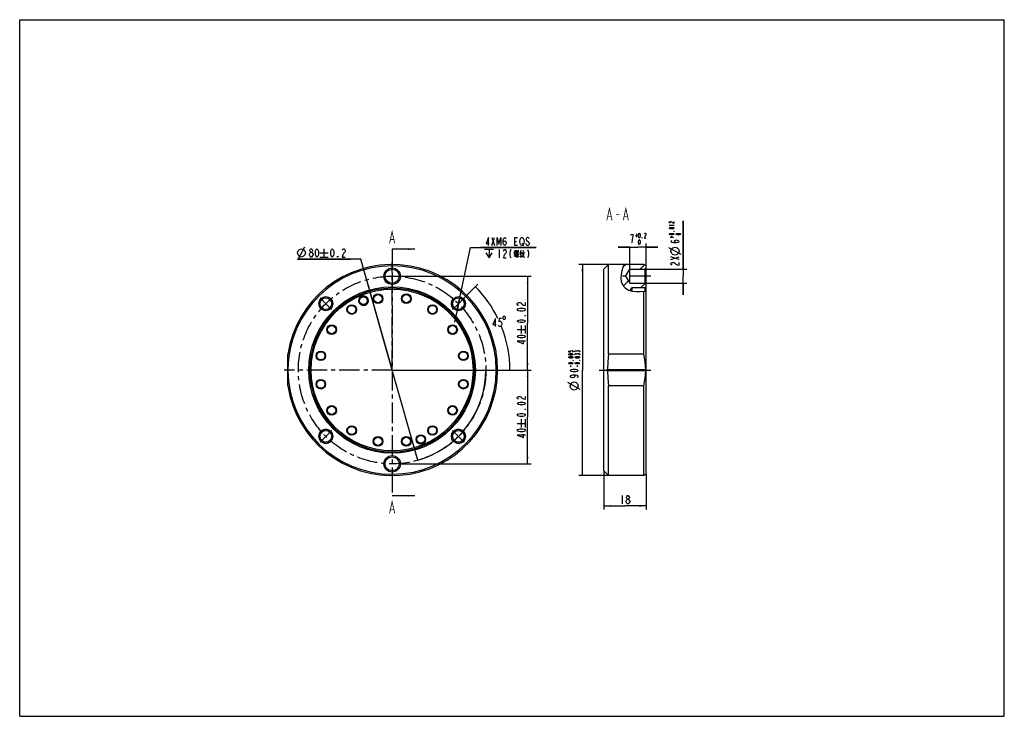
# Model space of a CAD drawing. Header units: millimetres. Extents: x 0 to 420, y 0 to 297.
import ezdxf

# ---------------------------------------------------------------- set-up
doc = ezdxf.new("R2010")
doc.units = ezdxf.units.MM
doc.header["$LTSCALE"] = 23.1
doc.linetypes.add('CENTER', pattern=[0.6, 0.375, -0.075, 0.075, -0.075])
doc.layers.get('0').update_dxf_attribs({"linetype": 'CONTINUOUS'})
for name, color, linetype in [('14ALL_DIM', 7, 'CONTINUOUS'), ('304104000225_DXF_AXIS', 7, 'CONTINUOUS'), ('304104000225_DXF_DIMENSION', 7, 'CONTINUOUS'), ('304104000225_DXF_FORMAT', 7, 'CONTINUOUS'), ('304104000225_DXF_HATCHING', 7, 'CONTINUOUS'), ('304104000225_DXF_TEXT', 7, 'CONTINUOUS'), ('304104000225DXF_CONTINUOUS_LINE', 7, 'CONTINUOUS')]:
    doc.layers.add(name, color=color, linetype=linetype)
doc.styles.get("Standard").update_dxf_attribs({"font": 'txt', "width": 0.7})
doc.dimstyles.new('DIMSTYLE_1', dxfattribs={"dimtxt": 3.5, "dimasz": 3, "dimexe": 1.5, "dimexo": 0, "dimgap": 0.875, "dimtad": 1, "dimdsep": 46, "dimtxsty": 'Standard', "dimblk": '_FILLED', "dimblk1": '_FILLED', "dimblk2": '_FILLED', "dimcen": 0.09, "dimclrt": 5, "dimazin": 2, "dimtol": 1, "dimtp": 0.02, "dimtm": 0.02, "dimtfac": 1, "dimtofl": 0, "dimtmove": 0, "dimatfit": 3, "dimldrblk": '_FILLED', "dimfxl": 0, "dimtolj": 1, "dimarcsym": 0})
doc.dimstyles.new('DIMSTYLE_2', dxfattribs={"dimtxt": 3.5, "dimasz": 3, "dimexe": 1.5, "dimexo": 0, "dimtad": 1, "dimdsep": 46, "dimtxsty": 'Standard', "dimblk": '_FILLED', "dimblk1": '_FILLED', "dimblk2": '_FILLED', "dimcen": 0.09, "dimclrt": 5, "dimazin": 2, "dimtp": 0.01, "dimtm": 0.01, "dimtfac": 1, "dimtmove": 0, "dimatfit": 2, "dimldrblk": '_FILLED', "dimfxl": 0, "dimtolj": 1, "dimarcsym": 0})
doc.dimstyles.new('DIMSTYLE_3', dxfattribs={"dimtxt": 3.5, "dimasz": 3, "dimexe": 1.5, "dimexo": 0, "dimgap": 1.75, "dimtad": 0, "dimtih": 1, "dimtoh": 1, "dimdec": 1, "dimdsep": 46, "dimtxsty": 'Standard', "dimblk": '_FILLED', "dimblk1": '_FILLED', "dimblk2": '_FILLED', "dimcen": 0.09, "dimclrt": 5, "dimazin": 2, "dimtp": 0.5, "dimtm": 0.5, "dimtfac": 1, "dimtdec": 65535, "dimtofl": 0, "dimtmove": 0, "dimatfit": 3, "dimldrblk": '_FILLED', "dimfxl": 0, "dimtolj": 1, "dimarcsym": 0})
doc.dimstyles.new('DIMSTYLE_4', dxfattribs={"dimtxt": 3.5, "dimasz": 3, "dimexe": 1.5, "dimexo": 0, "dimtad": 1, "dimdsep": 46, "dimtxsty": 'Standard', "dimblk": '_FILLED', "dimblk1": '_FILLED', "dimblk2": '_FILLED', "dimcen": 0.09, "dimclrt": 5, "dimazin": 2, "dimtol": 1, "dimtp": 0.2, "dimtm": 0.2, "dimtfac": 1, "dimtmove": 0, "dimatfit": 2, "dimldrblk": '_FILLED', "dimfxl": 0, "dimtolj": 1, "dimarcsym": 0})
doc.dimstyles.new('DIMSTYLE_5', dxfattribs={"dimtxt": 3.5, "dimasz": 3, "dimexe": 1.5, "dimexo": 0, "dimgap": 0.875, "dimtad": 1, "dimdsep": 46, "dimtxsty": 'Standard', "dimblk": '_FILLED', "dimblk1": '_FILLED', "dimblk2": '_FILLED', "dimcen": 0.09, "dimclrt": 5, "dimazin": 2, "dimtol": 1, "dimtp": 0.2, "dimtfac": 0.6, "dimtofl": 0, "dimtmove": 0, "dimatfit": 3, "dimldrblk": '_FILLED', "dimfxl": 0, "dimtolj": 1, "dimarcsym": 0})
doc.dimstyles.new('DIMSTYLE_6', dxfattribs={"dimtxt": 3.5, "dimasz": 3, "dimexe": 1.5, "dimexo": 0, "dimgap": 0.875, "dimtad": 1, "dimdec": 4, "dimdsep": 46, "dimtxsty": 'Standard', "dimblk": '_FILLED', "dimblk1": '_FILLED', "dimblk2": '_FILLED', "dimcen": 0.09, "dimclrt": 5, "dimazin": 2, "dimtol": 1, "dimtp": -0.005, "dimtm": 0.033, "dimtfac": 0.6, "dimtdec": 4, "dimtofl": 0, "dimtmove": 0, "dimatfit": 3, "dimldrblk": '_FILLED', "dimfxl": 0, "dimtolj": 1, "dimarcsym": 0})
doc.dimstyles.new('DIMSTYLE_7', dxfattribs={"dimtxt": 3.5, "dimasz": 3, "dimexe": 1.5, "dimexo": 0, "dimgap": 0.875, "dimtad": 1, "dimdec": 3, "dimdsep": 46, "dimtxsty": 'Standard', "dimblk": '_FILLED', "dimblk1": '_FILLED', "dimblk2": '_FILLED', "dimcen": 0.09, "dimclrt": 5, "dimazin": 2, "dimtol": 1, "dimtp": 0.012, "dimtfac": 0.6, "dimtdec": 3, "dimtofl": 0, "dimtmove": 0, "dimatfit": 3, "dimldrblk": '_FILLED', "dimfxl": 0, "dimtolj": 1, "dimarcsym": 0})
doc.dimstyles.new('DIMSTYLE_8', dxfattribs={"dimtxt": 3.5, "dimasz": 3, "dimexe": 1.5, "dimexo": 0, "dimgap": 0.875, "dimtad": 1, "dimdsep": 46, "dimtxsty": 'Standard', "dimblk": '_FILLED', "dimblk1": '_FILLED', "dimblk2": '_FILLED', "dimcen": 0.09, "dimclrt": 5, "dimazin": 2, "dimtp": 0.01, "dimtm": 0.01, "dimtfac": 1, "dimtofl": 0, "dimtmove": 0, "dimatfit": 3, "dimldrblk": '_FILLED', "dimfxl": 0, "dimtolj": 1, "dimarcsym": 0})
doc.dimstyles.get("Standard").update_dxf_attribs({"dimtxt": 3.5, "dimasz": 3, "dimexe": 1.5, "dimexo": 0, "dimtad": 1, "dimdsep": 46, "dimtxsty": 'Standard', "dimblk": '_FILLED', "dimblk1": '_FILLED', "dimblk2": '_FILLED', "dimcen": 0.09, "dimclrt": 5, "dimazin": 2, "dimtol": 1, "dimtp": 0.01, "dimtm": 0.01, "dimtfac": 1, "dimtofl": 0, "dimtmove": 0, "dimatfit": 3, "dimldrblk": '_FILLED', "dimfxl": 0, "dimtolj": 1, "dimarcsym": 0})

# ---------------------------------------------------------------- blocks, each defined once
blk = doc.blocks.new('_FILLED')
at = {"color": 0, "linetype": 'ByBlock'}
blk.add_solid([(0, 0), (-1, 0.12), (-1, -0.12)], dxfattribs=at)
blk = doc.blocks.new('*D2')
at = {"layer": '304104000225_DXF_DIMENSION', "color": 2, "linetype": 'Continuous'}
for p, q in [((159.11, 147.64), (218.14, 147.64)), ((216.64, 147.64), (216.64, 127.64)), ((216.64, 107.64), (216.64, 127.64)), ((162.57, 107.64), (218.14, 107.64))]:
    blk.add_line(p, q, dxfattribs=at)
at = {"layer": '304104000225_DXF_DIMENSION', "color": 2, "linetype": 'Continuous', "xscale": 3, "yscale": 3, "zscale": 3}
for p, rotation in [((216.64, 147.64), 90), ((216.64, 107.64), 270)]:
    blk.add_blockref('_FILLED', p, dxfattribs=dict(at, rotation=rotation))
blk = doc.blocks.new('*D3')
at = {"layer": '304104000225_DXF_DIMENSION', "color": 2, "linetype": 'Continuous'}
for p, q in [((187.15, 175.92), (192.31, 199.83)), ((192.31, 199.83), (220.36, 199.83)), ((220.36, 199.83), (196.56, 199.83)), ((187.78, 178.85), (187.15, 175.92)), ((187.15, 175.92), (185.46, 168.1)), ((186.52, 172.99), (187.15, 175.92))]:
    blk.add_line(p, q, dxfattribs=at)
at = {"layer": '304104000225_DXF_DIMENSION', "color": 2, "linetype": 'Continuous', "xscale": 3, "yscale": 3, "zscale": 3}
for p, rotation in [((187.78, 178.85), 257.8095173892), ((186.52, 172.99), 77.8114122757)]:
    blk.add_blockref('_FILLED', p, dxfattribs=dict(at, rotation=rotation))
blk = doc.blocks.new('*D4')
at = {"layer": '304104000225_DXF_DIMENSION', "color": 2, "linetype": 'Continuous'}
for p, q in [((189.62, 178.4), (195.44, 184.21)), ((204.86, 147.64), (210.59, 147.64))]:
    blk.add_line(p, q, dxfattribs=at)
for start, end in [(25.99, 45), (0, 21.625)]:
    blk.add_arc((158.86, 147.64), 50.23, start, end, dxfattribs=at)
for points in [[(196.69, 181.21), (194.38, 183.15), (196.18, 180.73)], [(208.65, 150.63), (209.09, 147.64), (209.35, 150.65)]]:
    blk.add_solid(points, dxfattribs=at)
blk = doc.blocks.new('*D5')
at = {"layer": '304104000225_DXF_DIMENSION', "color": 2, "linetype": 'Continuous'}
for p, q in [((158.86, 187.64), (218.14, 187.64)), ((216.64, 187.64), (216.64, 167.64)), ((216.64, 147.64), (216.64, 167.64)), ((204.86, 147.64), (218.14, 147.64))]:
    blk.add_line(p, q, dxfattribs=at)
at = {"layer": '304104000225_DXF_DIMENSION', "color": 2, "linetype": 'Continuous', "xscale": 3, "yscale": 3, "zscale": 3}
for p, rotation in [((216.64, 187.64), 90), ((216.64, 147.64), 270)]:
    blk.add_blockref('_FILLED', p, dxfattribs=dict(at, rotation=rotation))
blk = doc.blocks.new('*D6')
at = {"layer": '304104000225_DXF_DIMENSION', "color": 2, "linetype": 'Continuous'}
for p, q in [((145.46, 194.94), (118.46, 194.94)), ((118.46, 194.94), (141.21, 194.94)), ((158.86, 147.64), (145.46, 194.94)), ((147.96, 186.12), (158.86, 147.64)), ((169.77, 109.15), (158.86, 147.64))]:
    blk.add_line(p, q, dxfattribs=at)
at = {"layer": '304104000225_DXF_DIMENSION', "color": 2, "linetype": 'Continuous', "xscale": 3, "yscale": 3, "zscale": 3}
for p, rotation in [((147.96, 186.12), 105.8224833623), ((169.77, 109.15), 285.8224833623)]:
    blk.add_blockref('_FILLED', p, dxfattribs=dict(at, rotation=rotation))
blk = doc.blocks.new('*D7')
at = {"layer": '304104000225_DXF_DIMENSION', "color": 2, "linetype": 'Continuous'}
for p, q in [((260.22, 200.08), (255.22, 200.08)), ((255.22, 200.08), (263.72, 200.08)), ((260.22, 190.64), (260.22, 200.08)), ((272.22, 200.08), (263.72, 200.08)), ((267.22, 191.14), (267.22, 201.58)), ((267.22, 200.08), (272.22, 200.08))]:
    blk.add_line(p, q, dxfattribs=at)
at = {"layer": '304104000225_DXF_DIMENSION', "color": 2, "linetype": 'Continuous', "xscale": 3, "yscale": 3, "zscale": 3}
blk.add_blockref('_FILLED', (260.22, 200.08), dxfattribs=at)
at = {"layer": '304104000225_DXF_DIMENSION', "color": 2, "linetype": 'Continuous', "xscale": 3, "yscale": 3, "zscale": 3, "rotation": 180}
blk.add_blockref('_FILLED', (267.22, 200.08), dxfattribs=at)
blk = doc.blocks.new('*D8')
at = {"layer": '304104000225_DXF_DIMENSION', "color": 2, "linetype": 'Continuous'}
for p, q in [((251.22, 192.64), (238.51, 192.64)), ((240.01, 192.64), (240.01, 147.64)), ((240.01, 102.64), (240.01, 147.64)), ((251.22, 102.64), (238.51, 102.64))]:
    blk.add_line(p, q, dxfattribs=at)
at = {"layer": '304104000225_DXF_DIMENSION', "color": 2, "linetype": 'Continuous', "xscale": 3, "yscale": 3, "zscale": 3}
for p, rotation in [((240.01, 192.64), 90), ((240.01, 102.64), 270)]:
    blk.add_blockref('_FILLED', p, dxfattribs=dict(at, rotation=rotation))
blk = doc.blocks.new('*D9')
at = {"layer": '304104000225_DXF_DIMENSION', "color": 2, "linetype": 'Continuous'}
for p, q in [((283.05, 190.64), (283.05, 211.26)), ((283.05, 211.26), (283.05, 187.64)), ((266.72, 190.64), (284.55, 190.64)), ((283.05, 179.64), (283.05, 187.64)), ((266.72, 184.64), (284.55, 184.64)), ((283.05, 184.64), (283.05, 179.64))]:
    blk.add_line(p, q, dxfattribs=at)
at = {"layer": '304104000225_DXF_DIMENSION', "color": 2, "linetype": 'Continuous', "xscale": 3, "yscale": 3, "zscale": 3}
for p, rotation in [((283.05, 190.64), 270), ((283.05, 184.64), 90)]:
    blk.add_blockref('_FILLED', p, dxfattribs=dict(at, rotation=rotation))
blk = doc.blocks.new('*D10')
at = {"layer": '304104000225_DXF_DIMENSION', "color": 2, "linetype": 'Continuous'}
for p, q in [((249.22, 104.64), (249.22, 88.2)), ((267.22, 103.21), (267.22, 88.2)), ((249.22, 89.7), (258.22, 89.7)), ((267.22, 89.7), (258.22, 89.7))]:
    blk.add_line(p, q, dxfattribs=at)
at = {"layer": '304104000225_DXF_DIMENSION', "color": 2, "linetype": 'Continuous', "xscale": 3, "yscale": 3, "zscale": 3, "rotation": 180}
blk.add_blockref('_FILLED', (249.22, 89.7), dxfattribs=at)
at = {"layer": '304104000225_DXF_DIMENSION', "color": 2, "linetype": 'Continuous', "xscale": 3, "yscale": 3, "zscale": 3}
blk.add_blockref('_FILLED', (267.22, 89.7), dxfattribs=at)
blk = doc.blocks.new('XSEC_FILLED')
at = {"color": 0, "linetype": 'ByBlock'}
blk.add_solid([(0, 0), (-1, 0.12), (-1, -0.12)], dxfattribs=at)
blk = doc.blocks.new('HATCHING_BL0', base_point=(212.29, 146.6))
at = {"layer": '304104000225_DXF_HATCHING', "color": 7, "linetype": 'CENTER'}
for p, q in [((158.86, 199.15), (158.86, 189.15)), ((158.86, 104.04), (158.86, 94.04))]:
    blk.add_line(p, q, dxfattribs=at)
at = {"layer": '304104000225_DXF_HATCHING', "color": 9, "linetype": 'CENTER'}
blk.add_line((158.86, 189.15), (158.86, 104.04), dxfattribs=at)
at = {"layer": '304104000225_DXF_HATCHING', "color": 2, "linetype": 'Continuous'}
for p, q in [((257.21, 191.34), (258.51, 192.64)), ((264.7, 190.64), (266.52, 192.46)), ((257.54, 183.48), (259.66, 185.6)), ((264.88, 182.64), (266.8, 184.56))]:
    blk.add_line(p, q, dxfattribs=at)
at = {"layer": '304104000225_DXF_HATCHING', "color": 7, "linetype": 'Continuous', "const_width": 0.35}
for points in [[(157.77, 201.65), (158.86, 206.65), (159.96, 201.65)], [(158.21, 203.32), (159.52, 203.32)], [(157.77, 86.54), (158.86, 91.54), (159.96, 86.54)], [(158.21, 88.21), (159.52, 88.21)]]:
    blk.add_lwpolyline(points, dxfattribs=at)
at = {"layer": '304104000225_DXF_HATCHING', "color": 7, "linetype": 'Continuous'}
for points in [[(168.53, 199.15), (158.86, 199.15)], [(168.53, 94.04), (158.86, 94.04)]]:
    blk.add_leader(points, dimstyle='Standard', override={"dimtad": 0, "dimldrblk": 'XSEC_FILLED'}, dxfattribs=at)

msp = doc.modelspace()

# ---------------------------------------------------------------- linework, layer by layer
at = {"color": 2, "linetype": 'Continuous'}
for p, q in [((256.87254, 189.94566), (256.57582, 188.42374)), ((257.2293, 191.4063), (256.87254, 189.94566)), ((257.71488, 192.63759), (257.2293, 191.4063)), ((256.57582, 188.42374), (256.43853, 186.90369)), ((256.43853, 186.90369), (256.60586, 185.4121)), ((256.60586, 185.4121), (256.98613, 184.37148)), ((256.98613, 184.37148), (257.57369, 183.41853)), ((257.57369, 183.41853), (258.33928, 182.61196)), ((258.33928, 182.61196), (259.76244, 181.75259)), ((259.76244, 181.75259), (261.38653, 181.27144)), ((261.38653, 181.27144), (263.07285, 181.07855)), ((263.07285, 181.07855), (264.63952, 181.07924)), ((264.63952, 181.07924), (267.21756, 181.24043))]:
    msp.add_line(p, q, dxfattribs=at)
at = {"layer": '14ALL_DIM', "color": 2, "linetype": 'Continuous'}
msp.add_arc((158.86448, 147.63759), 40, 285.8224834, 360, dxfattribs=at)
at = {"layer": '304104000225_DXF_AXIS', "color": 7, "linetype": 'CENTER'}
for p, q in [((158.86448, 147.63759), (158.86448, 193.63759)), ((269.21756, 187.63759), (256.48551, 187.63759)), ((130.58021, 175.92186), (128.10533, 178.39673)), ((187.14875, 175.92186), (189.62362, 178.39673)), ((130.58021, 175.92186), (133.05508, 173.44699)), ((187.14875, 175.92186), (184.67388, 173.44699)), ((158.86448, 147.63759), (112.86448, 147.63759)), ((158.86448, 147.63759), (158.86448, 101.63759)), ((158.86448, 147.63759), (204.86448, 147.63759)), ((247.21756, 147.63759), (269.21756, 147.63759)), ((130.58021, 119.35332), (133.05508, 121.82819)), ((187.14875, 119.35332), (184.67388, 121.82819)), ((130.58021, 119.35332), (128.10533, 116.87844)), ((187.14875, 119.35332), (189.62362, 116.87844))]:
    msp.add_line(p, q, dxfattribs=at)
msp.add_circle((158.86448, 147.63759), 40, dxfattribs=at)
at = {"layer": '304104000225_DXF_DIMENSION', "color": 5, "linetype": 'Continuous'}
for p, q in [((277.09782, 209.36537), (279.19782, 209.36537)), ((201.37668, 200.70851), (202.60169, 204.20852)), ((201.37668, 204.20852), (202.60169, 200.70851)), ((211.17669, 202.45852), (211.94231, 202.45852)), ((214.39231, 201.87517), (214.85169, 200.70851)), ((216.22981, 203.04183), (217.14856, 202.16684)), ((261.81007, 205.32561), (260.58506, 205.32561)), ((262.73756, 204.97562), (263.36756, 204.97562)), ((263.05256, 205.6756), (263.05256, 204.27561)), ((277.44784, 204.32537), (278.84783, 204.32537)), ((278.14782, 204.01037), (278.14782, 204.64037)), ((118.7499, 194.94338), (121.66657, 200.19338)), ((128.0249, 197.56838), (131.52491, 197.56838)), ((129.7749, 199.31839), (129.7749, 195.81839)), ((198.31419, 199.10433), (202.10585, 199.10433)), ((200.21002, 199.10433), (200.21002, 195.45851)), ((204.49752, 198.95852), (204.49752, 195.45851)), ((210.97252, 198.11173), (210.97252, 196.9827)), ((210.97252, 197.88594), (211.55585, 197.94239)), ((211.26419, 198.73271), (211.26419, 196.4182)), ((211.55585, 198.05528), (211.49752, 197.26496)), ((211.78919, 198.73271), (211.78919, 197.43431)), ((211.78919, 198.50689), (212.60585, 198.61981)), ((212.66418, 197.77302), (211.78919, 197.66012)), ((211.84752, 198.11173), (212.48919, 198.16818)), ((212.60585, 197.43431), (211.84752, 196.70046)), ((212.25585, 197.66012), (211.90586, 197.15207)), ((212.19751, 198.56336), (212.19751, 197.71657)), ((212.66418, 198.73271), (212.60585, 197.77302)), ((213.30585, 197.43431), (213.94752, 197.71657)), ((213.83085, 198.67626), (213.42252, 197.54723)), ((214.12252, 197.94239), (213.53919, 196.75691)), ((214.23918, 197.66012), (215.34751, 197.82949)), ((214.70585, 198.67626), (214.82251, 198.11173)), ((216.22981, 201.00018), (215.92355, 201.58352)), ((282.17284, 196.87037), (276.92284, 199.78704)), ((128.0249, 195.81839), (131.52491, 195.81839)), ((210.85586, 196.19238), (211.55585, 196.58754)), ((211.55585, 197.26496), (210.97252, 197.20852)), ((212.02252, 196.47464), (211.43919, 195.74077)), ((211.49752, 196.8698), (211.61418, 196.36175)), ((211.73085, 196.70046), (212.60585, 196.75691)), ((211.78919, 197.15207), (212.37252, 197.20852)), ((212.48919, 197.03915), (212.72251, 196.58754)), ((212.48919, 196.47464), (212.83919, 195.91011)), ((213.30585, 195.96659), (214.12252, 196.4182)), ((213.42252, 196.70046), (214.12252, 196.9827)), ((277.79783, 194.7412), (281.29782, 195.9662)), ((281.29782, 194.7412), (277.79783, 195.9662)), ((212.2626, 164.89592), (215.76259, 164.89592)), ((214.01261, 163.14592), (214.01261, 166.64593)), ((215.76259, 163.14592), (215.76259, 166.64593)), ((237.73059, 155.49218), (237.73059, 155.64968)), ((237.73059, 154.23218), (237.73059, 154.38968)), ((235.10559, 149.03468), (235.10559, 149.50718)), ((237.9056, 149.03468), (237.9056, 149.50718)), ((239.1306, 139.36592), (233.8806, 142.2826)), ((214.01261, 123.14592), (214.01261, 126.64593)), ((215.76259, 123.14592), (215.76259, 126.64593)), ((212.2626, 124.89592), (215.76259, 124.89592)), ((256.99255, 94.07479), (256.99255, 90.57479)), ((259.28943, 90.57479), (258.98319, 90.86646))]:
    msp.add_line(p, q, dxfattribs=at)
for points in [[(277.44784, 210.31037), (277.27283, 210.38912), (277.09782, 210.54662), (277.09782, 210.70412), (277.27283, 210.86162), (277.44784, 210.94037), (277.79783, 210.94037), (277.97284, 210.86162)], [(277.97284, 210.86162), (278.32283, 210.54662), (278.67282, 210.38912), (279.19782, 210.31037), (279.19782, 210.94037)], [(264.31256, 203.92562), (264.15506, 204.1006), (264.07631, 204.27561), (263.99756, 204.6256), (263.99756, 205.32561), (264.07631, 205.6756), (264.15506, 205.85061), (264.31256, 206.02562), (264.47006, 205.85061), (264.54881, 205.6756), (264.62756, 205.32561), (264.62756, 204.6256), (264.54881, 204.27561), (264.47006, 204.1006), (264.31256, 203.92562)], [(266.51756, 205.6756), (266.59631, 205.85061), (266.75381, 206.02562), (266.91131, 206.02562), (267.06881, 205.85061), (267.14756, 205.6756), (267.14756, 205.32561), (267.06881, 205.1506)], [(279.19782, 208.10537), (279.02284, 207.94787), (278.84783, 207.86912), (278.49784, 207.79037), (277.79783, 207.79037), (277.44784, 207.86912), (277.27283, 207.94787), (277.09782, 208.10537), (277.27283, 208.26287), (277.44784, 208.34162), (277.79783, 208.42037), (278.49784, 208.42037), (278.84783, 208.34162), (279.02284, 208.26287), (279.19782, 208.10537)], [(279.19782, 205.58537), (279.02284, 205.42787), (278.84783, 205.34912), (278.49784, 205.27037), (277.79783, 205.27037), (277.44784, 205.34912), (277.27283, 205.42787), (277.09782, 205.58537), (277.27283, 205.74287), (277.44784, 205.82162), (277.79783, 205.90037), (278.49784, 205.90037), (278.84783, 205.82162), (279.02284, 205.74287), (279.19782, 205.58537)], [(279.19782, 206.84537), (279.19782, 206.76662), (279.02284, 206.76662), (279.19782, 206.84537)], [(281.99783, 205.58537), (281.82282, 205.42787), (281.64784, 205.34912), (281.29782, 205.27037), (280.59784, 205.27037), (280.24782, 205.34912), (280.07284, 205.42787), (279.89783, 205.58537), (280.07284, 205.74287), (280.24782, 205.82162), (280.59784, 205.90037), (281.29782, 205.90037), (281.64784, 205.82162), (281.82282, 205.74287), (281.99783, 205.58537)], [(199.99856, 200.70851), (199.99856, 204.20852), (198.92669, 201.58352), (200.30482, 201.58352)], [(203.67356, 200.70851), (203.67356, 204.20852), (204.43919, 201.29185), (205.20481, 204.20852), (205.20481, 200.70851)], [(206.27669, 201.87517), (206.42981, 202.45852), (206.88918, 202.75019), (207.34856, 202.45852), (207.50169, 201.87517), (207.34856, 201.29185), (207.19544, 201.00018), (206.88918, 200.70851), (206.58294, 201.00018), (206.42981, 201.29185), (206.27669, 201.87517), (206.27669, 203.04183), (206.42981, 203.62518), (206.58294, 203.91685), (206.88918, 204.20852), (207.19544, 203.91685), (207.34856, 203.62518)], [(212.40168, 200.70851), (211.17669, 200.70851), (211.17669, 204.20852), (212.40168, 204.20852)], [(213.77981, 201.00018), (213.47356, 201.58352), (213.32043, 202.45852), (213.47356, 203.33351)], [(213.47356, 203.33351), (213.77981, 203.91685), (214.08607, 204.20852), (214.39231, 204.20852), (214.69856, 203.91685)], [(214.69856, 203.91685), (215.00482, 203.33351), (215.15795, 202.45852), (215.00482, 201.58352)], [(217.30168, 203.62518), (217.14856, 203.91685), (216.8423, 204.20852), (216.53607, 204.20852), (216.22981, 203.91685), (216.0767, 203.62518), (216.0767, 203.33351), (216.22981, 203.04183)], [(217.14856, 202.16684), (217.30168, 201.87517), (217.30168, 201.29185), (217.14856, 201.00018), (216.8423, 200.70851), (216.53607, 200.70851), (216.22981, 201.00018)], [(261.19755, 201.82562), (261.35069, 203.28393), (261.50381, 204.15895), (261.81007, 205.32561)], [(264.31256, 201.12561), (264.15506, 201.30062), (264.07631, 201.4756), (263.99756, 201.82562), (263.99756, 202.5256), (264.07631, 202.87562), (264.15506, 203.0506), (264.31256, 203.22561), (264.47006, 203.0506), (264.54881, 202.87562), (264.62756, 202.5256), (264.62756, 201.82562), (264.54881, 201.4756), (264.47006, 201.30062), (264.31256, 201.12561)], [(265.57256, 203.92562), (265.49381, 203.92562), (265.49381, 204.1006), (265.57256, 203.92562)], [(267.06881, 205.1506), (266.75381, 204.80061), (266.59631, 204.45062), (266.51756, 203.92562), (267.14756, 203.92562)], [(280.13116, 201.85787), (279.54784, 202.01098), (279.25616, 202.47036), (279.54784, 202.92973), (280.13116, 203.08285), (280.7145, 202.92973), (281.00615, 202.77662), (281.29782, 202.47036), (281.00615, 202.1641), (280.7145, 202.01098), (280.13116, 201.85787), (278.96449, 201.85787), (278.38115, 202.01098), (278.0895, 202.1641), (277.79783, 202.47036), (278.0895, 202.77662), (278.38115, 202.92973)], [(118.45824, 197.56838), (118.7499, 198.44339), (119.33323, 199.02671), (120.20823, 199.31839), (121.08324, 199.02671), (121.66657, 198.44339), (121.95823, 197.56838), (121.66657, 196.69339), (121.08324, 196.11007), (120.20823, 195.81839), (119.33323, 196.11007), (118.7499, 196.69339), (118.45824, 197.56838)], [(123.58428, 196.69339), (123.58428, 196.98506), (123.89053, 197.56838)], [(124.19677, 197.86005), (123.89053, 198.15172), (123.7374, 198.44339), (123.7374, 198.73507), (123.89053, 199.02671), (124.19677, 199.31839), (124.50303, 199.31839), (124.80928, 199.02671), (124.96241, 198.73507), (124.96241, 198.44339), (124.80928, 198.15172), (124.50303, 197.86005)], [(123.89053, 197.56838), (124.19677, 197.86005), (124.50303, 197.86005), (124.80928, 197.56838), (125.11552, 196.98506)], [(126.79991, 195.81839), (126.49365, 196.11007), (126.34053, 196.40171), (126.1874, 196.98506), (126.1874, 198.15172), (126.34053, 198.73507), (126.49365, 199.02671), (126.79991, 199.31839), (127.10615, 199.02671), (127.25928, 198.73507), (127.4124, 198.15172), (127.4124, 196.98506), (127.25928, 196.40171), (127.10615, 196.11007), (126.79991, 195.81839)], [(133.33323, 195.81839), (133.02699, 196.11007), (132.87386, 196.40171), (132.72073, 196.98506), (132.72073, 198.15172), (132.87386, 198.73507), (133.02699, 199.02671), (133.33323, 199.31839), (133.63948, 199.02671), (133.79261, 198.73507), (133.94574, 198.15172), (133.94574, 196.98506), (133.79261, 196.40171), (133.63948, 196.11007), (133.33323, 195.81839)], [(137.62074, 198.73507), (137.77386, 199.02671), (138.08011, 199.31839), (138.38636, 199.31839), (138.69261, 199.02671), (138.84573, 198.73507), (138.84573, 198.15172), (138.69261, 197.86005), (138.08011, 197.27673)], [(198.89752, 197.64602), (200.21002, 195.45851), (201.52252, 197.64602)], [(206.33502, 198.37518), (206.48814, 198.66685), (206.7944, 198.95852), (207.10064, 198.95852), (207.40689, 198.66685), (207.56002, 198.37518), (207.56002, 197.79183), (207.40689, 197.50019)], [(207.40689, 197.50019), (206.7944, 196.91684), (206.48814, 196.33352), (206.33502, 195.45851), (207.56002, 195.45851)], [(209.55065, 198.95852), (209.24439, 198.37518), (209.09127, 197.50019), (209.09127, 196.91684), (209.24439, 196.04185), (209.55065, 195.45851)], [(215.00482, 201.58352), (214.69856, 201.00018), (214.39231, 200.70851), (214.08607, 200.70851), (213.77981, 201.00018)], [(215.05584, 197.66012), (214.70585, 196.64399), (214.35585, 196.07948), (213.83085, 195.62788)], [(214.41419, 197.43431), (215.05584, 195.68432), (215.34751, 195.68432)], [(216.59439, 198.95852), (216.90065, 198.37518), (217.05376, 197.50019), (217.05376, 196.91684), (216.90065, 196.04185), (216.59439, 195.45851)], [(279.54784, 196.5787), (278.67282, 196.87037), (278.0895, 197.45369), (277.79783, 198.3287), (278.0895, 199.2037), (278.67282, 199.78704), (279.54784, 200.07869), (280.42283, 199.78704), (281.00615, 199.2037), (281.29782, 198.3287), (281.00615, 197.45369), (280.42283, 196.87037), (279.54784, 196.5787)], [(124.19677, 195.81839), (123.89053, 196.11007), (123.58428, 196.69339)], [(124.80928, 196.11007), (124.50303, 195.81839), (124.19677, 195.81839)], [(125.11552, 196.98506), (125.11552, 196.69339), (124.80928, 196.11007)], [(135.78324, 195.81839), (135.63011, 195.81839), (135.63011, 196.11007), (135.78324, 195.81839)], [(138.08011, 197.27673), (137.77386, 196.69339), (137.62074, 195.81839), (138.84573, 195.81839)], [(212.25585, 196.75691), (212.25585, 195.62788), (211.96419, 195.96659)], [(278.38115, 192.2912), (278.0895, 192.44432), (277.79783, 192.75058), (277.79783, 193.05681), (278.0895, 193.36307), (278.38115, 193.51619), (278.96449, 193.51619), (279.25616, 193.36307), (279.83948, 192.75058)], [(279.83948, 192.75058), (280.42283, 192.44432), (281.29782, 192.2912), (281.29782, 193.51619)], [(212.84593, 175.19175), (212.55427, 175.34488), (212.2626, 175.65113), (212.2626, 175.95738), (212.55427, 176.26363), (212.84593, 176.41676), (213.42927, 176.41676), (213.72094, 176.26363)], [(213.72094, 176.26363), (214.30427, 175.65113), (214.8876, 175.34488), (215.76259, 175.19175), (215.76259, 176.41676)], [(215.76259, 173.35425), (215.47095, 173.04801), (215.17927, 172.89488), (214.59594, 172.74176), (213.42927, 172.74176), (212.84593, 172.89488), (212.55427, 173.04801), (212.2626, 173.35425), (212.55427, 173.66051), (212.84593, 173.81363), (213.42927, 173.96676), (214.59594, 173.96676), (215.17927, 173.81363), (215.47095, 173.66051), (215.76259, 173.35425)], [(202.89112, 166.14754), (202.89112, 169.64754), (201.81924, 167.02254), (203.19737, 167.02254)], [(205.49424, 169.64754), (204.57549, 169.64754), (204.42237, 168.1892), (204.72862, 168.48088), (205.03487, 168.48088), (205.34112, 168.1892), (205.49424, 167.89755), (205.64737, 167.31421), (205.49424, 166.73087), (205.34112, 166.43921), (205.03487, 166.14754), (204.72862, 166.14754), (204.42237, 166.43921), (204.26925, 166.73087)], [(206.10675, 170.23087), (206.10675, 169.64754), (206.39842, 169.35587), (206.98175, 169.35587), (207.27341, 169.64754), (207.27341, 170.23087), (206.98175, 170.52255), (206.39842, 170.52255), (206.10675, 170.23087)], [(215.76259, 168.45426), (215.47095, 168.14801), (215.17927, 167.99488), (214.59594, 167.84175), (213.42927, 167.84175), (212.84593, 167.99488), (212.55427, 168.14801), (212.2626, 168.45426), (212.55427, 168.7605), (212.84593, 168.91363), (213.42927, 169.06676), (214.59594, 169.06676), (215.17927, 168.91363), (215.47095, 168.7605), (215.76259, 168.45426)], [(215.76259, 170.90426), (215.76259, 170.75113), (215.47095, 170.75113), (215.76259, 170.90426)], [(215.76259, 161.92093), (215.47095, 161.61467), (215.17927, 161.46155), (214.59594, 161.30842), (213.42927, 161.30842), (212.84593, 161.46155), (212.55427, 161.61467), (212.2626, 161.92093), (212.55427, 162.22717), (212.84593, 162.3803), (213.42927, 162.53342), (214.59594, 162.53342), (215.17927, 162.3803), (215.47095, 162.22717), (215.76259, 161.92093)], [(215.76259, 159.9303), (212.2626, 159.9303), (214.8876, 158.85842), (214.8876, 160.23654)], [(234.05559, 155.88593), (234.05559, 155.41343), (234.9306, 155.33468), (234.7556, 155.49218), (234.7556, 155.64968), (234.9306, 155.80718), (235.10559, 155.88593), (235.4556, 155.96468), (235.8056, 155.88593), (235.9806, 155.80718), (236.15559, 155.64968), (236.15559, 155.49218), (235.9806, 155.33468), (235.8056, 155.25593)], [(237.0306, 155.33468), (236.8556, 155.49218), (236.8556, 155.64968), (237.0306, 155.80718), (237.20559, 155.88593), (237.3806, 155.88593), (237.5556, 155.80718), (237.73059, 155.64968), (237.9056, 155.80718), (238.25559, 155.96468)], [(238.25559, 155.96468), (238.4306, 155.96468), (238.78059, 155.80718)], [(238.78059, 155.80718), (238.9556, 155.64968), (238.9556, 155.49218), (238.78059, 155.33468), (238.6056, 155.25593)], [(236.15559, 154.31093), (235.9806, 154.15343), (235.8056, 154.07468), (235.4556, 153.99593), (234.7556, 153.99593), (234.4056, 154.07468), (234.2306, 154.15343), (234.05559, 154.31093), (234.2306, 154.46843), (234.4056, 154.54718), (234.7556, 154.62593), (235.4556, 154.62593), (235.8056, 154.54718), (235.9806, 154.46843), (236.15559, 154.31093)], [(236.15559, 153.05093), (235.9806, 152.89343), (235.8056, 152.81468), (235.4556, 152.73593), (234.7556, 152.73593), (234.4056, 152.81468), (234.2306, 152.89343), (234.05559, 153.05093), (234.2306, 153.20843), (234.4056, 153.28718), (234.7556, 153.36593), (235.4556, 153.36593), (235.8056, 153.28718), (235.9806, 153.20843), (236.15559, 153.05093)], [(236.15559, 151.79093), (236.15559, 151.71218), (235.9806, 151.71218), (236.15559, 151.79093)], [(237.0306, 154.07468), (236.8556, 154.23218), (236.8556, 154.38968), (237.0306, 154.54718), (237.20559, 154.62593), (237.3806, 154.62593), (237.5556, 154.54718), (237.73059, 154.38968), (237.9056, 154.54718), (238.25559, 154.70468)], [(238.9556, 153.05093), (238.78059, 152.89343), (238.6056, 152.81468), (238.25559, 152.73593), (237.5556, 152.73593), (237.20559, 152.81468), (237.0306, 152.89343), (236.8556, 153.05093), (237.0306, 153.20843), (237.20559, 153.28718), (237.5556, 153.36593), (238.25559, 153.36593), (238.6056, 153.28718), (238.78059, 153.20843), (238.9556, 153.05093)], [(238.25559, 154.70468), (238.4306, 154.70468), (238.78059, 154.54718)], [(238.78059, 154.54718), (238.9556, 154.38968), (238.9556, 154.23218), (238.78059, 154.07468), (238.6056, 153.99593)], [(238.9556, 151.79093), (238.9556, 151.71218), (238.78059, 151.71218), (238.9556, 151.79093)], [(236.15559, 150.53093), (235.9806, 150.37343), (235.8056, 150.29468), (235.4556, 150.21593), (234.7556, 150.21593), (234.4056, 150.29468), (234.2306, 150.37343), (234.05559, 150.53093), (234.2306, 150.68843), (234.4056, 150.76718), (234.7556, 150.84593), (235.4556, 150.84593), (235.8056, 150.76718), (235.9806, 150.68843), (236.15559, 150.53093)], [(238.25559, 147.41592), (237.96394, 147.10967), (237.67227, 146.95654), (237.08892, 146.80343), (235.92226, 146.80343), (235.33894, 146.95654), (235.04727, 147.10967), (234.7556, 147.41592), (235.04727, 147.72218), (235.33894, 147.87529), (235.92226, 148.02842), (237.08892, 148.02842), (237.67227, 147.87529), (237.96394, 147.72218), (238.25559, 147.41592)], [(238.9556, 150.53093), (238.78059, 150.37343), (238.6056, 150.29468), (238.25559, 150.21593), (237.5556, 150.21593), (237.20559, 150.29468), (237.0306, 150.37343), (236.8556, 150.53093), (237.0306, 150.68843), (237.20559, 150.76718), (237.5556, 150.84593), (238.25559, 150.84593), (238.6056, 150.76718), (238.78059, 150.68843), (238.9556, 150.53093)], [(235.92226, 145.57842), (236.5056, 145.4253), (236.79728, 144.96593), (236.5056, 144.50655), (235.92226, 144.35342), (235.33894, 144.50655), (235.04727, 144.65967), (234.7556, 144.96593), (235.04727, 145.27217), (235.33894, 145.4253), (235.92226, 145.57842), (237.08892, 145.57842), (237.67227, 145.4253), (237.96394, 145.27217), (238.25559, 144.96593), (237.96394, 144.65967), (237.67227, 144.50655)], [(236.5056, 139.07425), (235.63059, 139.36592), (235.04727, 139.94925), (234.7556, 140.82426), (235.04727, 141.69925), (235.63059, 142.2826), (236.5056, 142.57425), (237.3806, 142.2826), (237.96394, 141.69925), (238.25559, 140.82426), (237.96394, 139.94925), (237.3806, 139.36592), (236.5056, 139.07425)], [(212.84593, 135.19175), (212.55427, 135.34488), (212.2626, 135.65112), (212.2626, 135.95738), (212.55427, 136.26363), (212.84593, 136.41676), (213.42927, 136.41676), (213.72094, 136.26363)], [(213.72094, 136.26363), (214.30427, 135.65112), (214.8876, 135.34488), (215.76259, 135.19175), (215.76259, 136.41676)], [(215.76259, 133.35425), (215.47095, 133.048), (215.17927, 132.89487), (214.59594, 132.74176), (213.42927, 132.74176), (212.84593, 132.89487), (212.55427, 133.048), (212.2626, 133.35425), (212.55427, 133.66051), (212.84593, 133.81362), (213.42927, 133.96675), (214.59594, 133.96675), (215.17927, 133.81362), (215.47095, 133.66051), (215.76259, 133.35425)], [(215.76259, 130.90426), (215.76259, 130.75113), (215.47095, 130.75113), (215.76259, 130.90426)], [(215.76259, 128.45425), (215.47095, 128.14801), (215.17927, 127.99488), (214.59594, 127.84175), (213.42927, 127.84175), (212.84593, 127.99488), (212.55427, 128.14801), (212.2626, 128.45425), (212.55427, 128.7605), (212.84593, 128.91363), (213.42927, 129.06676), (214.59594, 129.06676), (215.17927, 128.91363), (215.47095, 128.7605), (215.76259, 128.45425)], [(215.76259, 121.92093), (215.47095, 121.61467), (215.17927, 121.46155), (214.59594, 121.30842), (213.42927, 121.30842), (212.84593, 121.46155), (212.55427, 121.61467), (212.2626, 121.92093), (212.55427, 122.22717), (212.84593, 122.3803), (213.42927, 122.53342), (214.59594, 122.53342), (215.17927, 122.3803), (215.47095, 122.22717), (215.76259, 121.92093)], [(215.76259, 119.9303), (212.2626, 119.9303), (214.8876, 118.85842), (214.8876, 120.23654)], [(258.67693, 91.74145), (258.98319, 92.32478), (259.28943, 92.61645), (259.59568, 92.61645), (259.90194, 92.32478)], [(259.28943, 92.61645), (258.98319, 92.90811), (258.83005, 93.19979), (258.83005, 93.49146), (258.98319, 93.78312), (259.28943, 94.07479), (259.59568, 94.07479), (259.90194, 93.78312), (260.05506, 93.49146), (260.05506, 93.19979), (259.90194, 92.90811), (259.59568, 92.61645)], [(258.98319, 90.86646), (258.67693, 91.44979), (258.67693, 91.74145)], [(260.20818, 91.44979), (259.90194, 90.86646), (259.59568, 90.57479), (259.28943, 90.57479)], [(259.90194, 92.32478), (260.20818, 91.74145), (260.20818, 91.44979)]]:
    msp.add_lwpolyline(points, dxfattribs=at)
at = {"layer": '304104000225_DXF_FORMAT', "color": 7, "linetype": 'Continuous'}
for p, q in [((0, 0), (0, 297)), ((0, 297), (420, 297)), ((420, 0), (420, 297)), ((0, 0), (420, 0))]:
    msp.add_line(p, q, dxfattribs=at)
at = {"layer": '304104000225_DXF_TEXT', "color": 5, "linetype": 'Continuous', "const_width": 0.35}
for points in [[(250.4725, 211.48657), (251.56626, 216.48658), (252.65999, 211.48657)], [(257.47251, 211.48657), (258.56624, 216.48658), (259.66, 211.48657)], [(250.91001, 213.15324), (252.22251, 213.15324)], [(254.41, 213.98657), (255.7225, 213.98657)], [(257.90999, 213.15324), (259.22249, 213.15324)]]:
    msp.add_lwpolyline(points, dxfattribs=at)
at = {"layer": '304104000225DXF_CONTINUOUS_LINE', "color": 7, "linetype": 'Continuous'}
for p, q in [((249.21756, 190.63759), (251.21756, 192.63759)), ((249.21756, 104.63759), (249.21756, 190.63759)), ((251.21757, 154.32713), (251.21756, 192.63759)), ((257.71488, 192.63759), (251.21756, 192.63759)), ((266.21756, 192.63759), (257.71488, 192.63759)), ((258.48551, 187.63759), (260.21756, 190.63759)), ((260.21756, 184.63759), (260.21756, 190.63759)), ((260.21756, 190.63759), (266.71756, 190.63759)), ((267.21756, 192.06024), (266.21756, 192.63759)), ((266.71756, 190.63759), (267.21756, 191.13759)), ((266.71756, 190.63759), (266.71756, 184.63759)), ((267.21756, 103.2153), (267.21756, 192.06024)), ((258.48551, 187.63759), (260.21756, 184.63759)), ((260.21756, 184.63759), (266.71756, 184.63759)), ((260.71756, 181.46963), (260.71756, 182.13759)), ((266.71756, 182.63759), (261.21756, 182.63759)), ((266.21756, 154.32713), (266.21756, 181.17436)), ((266.71756, 184.63759), (267.21756, 184.13759)), ((266.71756, 182.63759), (267.21756, 183.13759)), ((266.71756, 182.63759), (266.71756, 181.20805)), ((114.36448, 147.88759), (114.36448, 154.32713)), ((266.21756, 154.32713), (251.21757, 154.32713)), ((114.36448, 147.88759), (114.66448, 147.88759)), ((114.36448, 140.94805), (114.36448, 147.38759)), ((114.36448, 147.38759), (114.66448, 147.38759)), ((114.66448, 147.38759), (114.66448, 147.88759)), ((250.41827, 147.88759), (267.21756, 147.88759)), ((250.41827, 147.38759), (267.21756, 147.38759)), ((251.21756, 102.63759), (251.21757, 140.94805)), ((266.21756, 140.94805), (251.21757, 140.94805)), ((266.21756, 102.63759), (266.21756, 140.94805)), ((249.21756, 104.63759), (251.21756, 102.63759)), ((266.21756, 102.63759), (251.21756, 102.63759)), ((267.21756, 103.21494), (266.21756, 102.63759))]:
    msp.add_line(p, q, dxfattribs=at)
at = {"layer": '304104000225DXF_CONTINUOUS_LINE', "color": 9, "linetype": 'Continuous'}
msp.add_line((261.21756, 181.3215), (261.21756, 182.63759), dxfattribs=at)
at = {"layer": '304104000225DXF_CONTINUOUS_LINE', "color": 7, "linetype": 'Continuous'}
for points in [[(251.21757, 154.32713), (250.85221, 151.10185), (250.71827, 147.88759)], [(267.08237, 147.88759), (266.8534, 151.07932), (266.21756, 154.32713)], [(250.41827, 147.88759), (250.41757, 147.63759), (250.41827, 147.38759)], [(250.71827, 147.38759), (250.85221, 144.17329), (251.21757, 140.94805)], [(266.21756, 140.94805), (266.85341, 144.19591), (267.08237, 147.38759)]]:
    msp.add_lwpolyline(points, dxfattribs=at)
for centre, radius in [((158.86448, 187.63759), 3.5), ((158.86448, 187.63759), 3), ((158.86448, 147.63759), 35.5), ((158.86448, 147.63759), 35), ((130.58021, 175.92186), 3), ((130.58021, 175.92186), 2.5), ((146.61861, 177.20173), 2), ((146.61861, 177.20173), 1.65), ((152.81668, 178.04193), 2.0499), ((152.81668, 178.04193), 1.75), ((164.91228, 178.04193), 2.04998), ((164.91228, 178.04193), 1.75), ((187.14875, 175.92186), 3), ((187.14875, 175.92186), 2.5), ((141.6418, 173.41315), 2.0499), ((141.6418, 173.41315), 1.75), ((176.08716, 173.41315), 2.0499), ((176.08716, 173.41315), 1.75), ((133.08892, 164.86027), 2.0499), ((133.08892, 164.86027), 1.75), ((184.64004, 164.86027), 2.0499), ((184.64004, 164.86027), 1.75), ((128.46013, 153.68539), 2.04998), ((128.46013, 153.68539), 1.75), ((189.26882, 153.68539), 2.0499), ((189.26882, 153.68539), 1.75), ((128.46013, 141.58979), 2.0499), ((128.46013, 141.58979), 1.75), ((189.26882, 141.58979), 2.04998), ((189.26882, 141.58979), 1.75), ((133.08892, 130.41491), 2.0499), ((133.08892, 130.41491), 1.75), ((184.64004, 130.41491), 2.0499), ((184.64004, 130.41491), 1.75), ((130.58021, 119.35332), 3), ((130.58021, 119.35332), 2.5), ((141.6418, 121.86203), 2.0499), ((141.6418, 121.86203), 1.75), ((176.08716, 121.86203), 2.0499), ((176.08716, 121.86203), 1.75), ((187.14875, 119.35332), 3), ((187.14875, 119.35332), 2.5), ((152.81668, 117.23325), 2.04998), ((152.81668, 117.23325), 1.75), ((164.91228, 117.23325), 2.0499), ((164.91228, 117.23325), 1.75), ((171.11035, 118.07344), 2), ((171.11035, 118.07344), 1.65), ((158.86448, 107.63759), 3.5), ((158.86448, 107.63759), 3)]:
    msp.add_circle(centre, radius, dxfattribs=at)
at = {"layer": '304104000225DXF_CONTINUOUS_LINE', "color": 9, "linetype": 'Continuous'}
msp.add_circle((158.86448, 147.63759), 34.5, dxfattribs=at)
at = {"layer": '304104000225DXF_CONTINUOUS_LINE', "color": 7, "linetype": 'Continuous'}
for centre, radius, start, end in [((158.86448, 147.63759), 45, 188.5490788, 171.4509212), ((158.86448, 147.63759), 44.42265, 180.3224486, 179.6775514), ((261.21756, 182.13759), 0.5, 90, 180)]:
    msp.add_arc(centre, radius, start, end, dxfattribs=at)
at = {"layer": '304104000225DXF_CONTINUOUS_LINE', "color": 2, "linetype": 'Continuous'}
for centre, radius in [((146.61861, 177.20173), 2), ((130.58021, 119.35332), 3), ((187.14875, 119.35332), 3)]:
    msp.add_arc(centre, radius, 255, 195, dxfattribs=at)

# ---------------------------------------------------------------- block references
msp.add_blockref('HATCHING_BL0', (212.28527, 146.59583))

# ---------------------------------------------------------------- dimensions: what is measured, and where the dimension line sits
at = {"layer": '304104000225_DXF_DIMENSION', "color": 2, "linetype": 'Continuous'}
for base, p1, p2, text, dimstyle, picture, middle in [((283.04783, 184.63759), (266.71756, 190.63759), (266.71756, 184.63759), '2X%%c<>', 'DIMSTYLE_7', '*D9', (283.04783, 191.6787)), ((240.0056, 102.63759), (251.21757, 192.63759), (251.21757, 102.63759), '%%c<>', 'DIMSTYLE_6', '*D8', (240.0056, 139.07426))]:
    dim = msp.add_linear_dim(base=base, p1=p1, p2=p2, angle=270, text=text, dimstyle=dimstyle, dxfattribs=at)
    dim.commit()
    dim.dimension.update_dxf_attribs({"geometry": picture, "text_midpoint": middle, "dimtype": 160})
for p1, p2, text, dimstyle, picture, middle in [((187.7822, 178.85422), (186.5153, 172.9895), '4XM<> EQS \\P{\\fgdt;x}12(螺纹)', 'DIMSTYLE_2', '*D3', (198.31419, 200.70851)), ((147.95817, 186.12203), (169.77079, 109.15315), '%%c<>', 'DIMSTYLE_4', '*D6', (118.45823, 195.81839))]:
    dim = msp.add_diameter_dim_2p(p1=p1, p2=p2, text=text, dimstyle=dimstyle, override={"dimtih": 1, "dimtoh": 1, "dimpost": '<>'}, dxfattribs=at)
    dim.commit()
    dim.dimension.update_dxf_attribs({"geometry": picture, "text_midpoint": middle, "dimtype": 163})
for base, p1, p2, dimstyle, picture, middle in [((267.21756, 200.07561), (260.21756, 190.63759), (267.21756, 191.13759), 'DIMSTYLE_5', '*D7', (259.97256, 200.07561)), ((267.21756, 89.69979), (249.21756, 104.63759), (267.21756, 103.21494), 'DIMSTYLE_8', '*D10', (255.76756, 89.69979))]:
    dim = msp.add_linear_dim(base=base, p1=p1, p2=p2, dimstyle=dimstyle, dxfattribs=at)
    dim.commit()
    dim.dimension.update_dxf_attribs({"geometry": picture, "text_midpoint": middle, "dimtype": 160})
for base, p1, p2, angle, picture, middle in [((216.6376, 187.63759), (204.86448, 147.63759), (158.86448, 187.63759), 90, '*D5', (216.6376, 158.24592)), ((216.6376, 107.63759), (159.10515, 147.63759), (162.57469, 107.63759), 270, '*D2', (216.6376, 118.24592))]:
    dim = msp.add_linear_dim(base=base, p1=p1, p2=p2, angle=angle, dimstyle='DIMSTYLE_1', dxfattribs=at)
    dim.commit()
    dim.dimension.update_dxf_attribs({"geometry": picture, "text_midpoint": middle, "dimtype": 160})
dim = msp.add_angular_dim_2l(base=(205.2676, 166.85839), line1=((204.36221, 147.63759), (204.86448, 147.63759)), line2=((189.26847, 178.04158), (189.62362, 178.39673)), dimstyle='DIMSTYLE_3', dxfattribs=at)
dim.commit()
dim.dimension.update_dxf_attribs({"geometry": '*D4', "text_midpoint": (201.20675, 166.14754), "dimtype": 162})

doc.saveas('drawing.dxf')
